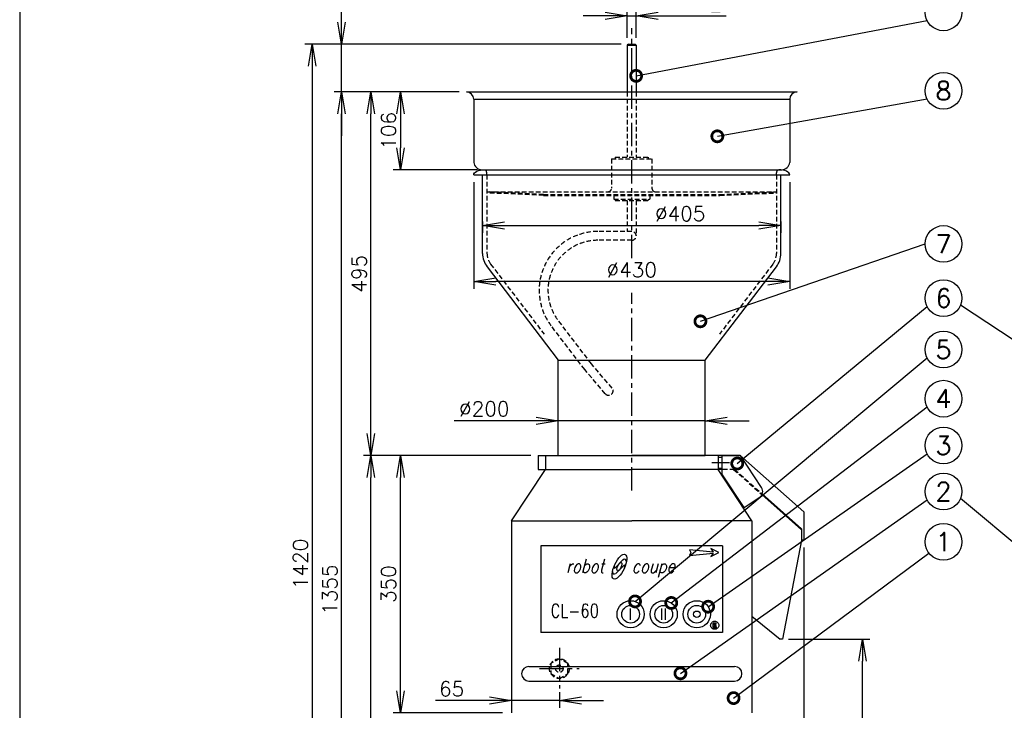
# Model space of a CAD drawing. Extents: x 230 to 4149, y 0 to 2754.
# Tile 2 of 5: x 230 to 1570, y 863 to 1803. Entities that reach past the tile are written whole.
import ezdxf
from ezdxf.enums import TextEntityAlignment as Align

# ---------------------------------------------------------------- set-up
doc = ezdxf.new("R2010")
doc.units = 0
doc.header["$PDMODE"] = 3
doc.linetypes.add('CENTER', pattern=[50.8, 31.75, -6.35, 6.35, -6.35])
doc.linetypes.add('HIDDEN', pattern=[9.525, 6.35, -3.175])
doc.layers.get('0').update_dxf_attribs({"linetype": 'CONTINUOUS'})
doc.layers.get('DEFPOINTS').update_dxf_attribs({"linetype": 'CONTINUOUS'})
for name, color, linetype in [('DANMEN', 7, 'CONTINUOUS'), ('SUNPOU', 7, 'CONTINUOUS'), ('WAKU', 7, 'CONTINUOUS')]:
    doc.layers.add(name, color=color, linetype=linetype)
doc.styles.add('BIKAN2', font='simplex', dxfattribs={"width": 0.8, "bigfont": 'extfont.shx'})
doc.styles.get("Standard").update_dxf_attribs({"font": 'romans.shx', "bigfont": 'extfont.shx'})
doc.dimstyles.get("Standard").update_dxf_attribs({"dimscale": 10, "dimtxt": 2, "dimasz": 3, "dimexe": 1, "dimexo": 1, "dimgap": 0.6, "dimtad": 3, "dimdec": 0, "dimzin": 0, "dimdsep": 46, "dimtxsty": 'STANDARD', "dimblk1": 'OPEN', "dimblk2": 'OPEN', "dimsah": 1, "dimcen": 1.5, "dimadec": 0, "dimazin": 0, "dimtfac": 1, "dimtdec": 0, "dimtmove": 0, "dimatfit": 0, "dimldrblk": 'DOTSMALL', "dimfxl": 1, "dimtvp": 1, "dimtolj": 1, "dimtzin": 0, "dimarcsym": 0})

# ---------------------------------------------------------------- blocks, each defined once
blk = doc.blocks.new('_DotSmall')
at = {"color": 0, "linetype": 'ByBlock', "const_width": 0.5}
blk.add_lwpolyline([(-0.0625, 0, 1), (0.0625, 0, 1)], format="xyb", close=True, dxfattribs=at)
blk = doc.blocks.new('_OPEN')
at = {"color": 0, "linetype": 'ByBlock'}
for p, q in [((-1, 0.167), (0, 0)), ((0, 0), (-1, -0.167)), ((0, 0), (-1, 0))]:
    blk.add_line(p, q, dxfattribs=at)
blk = doc.blocks.new('*D11')
at = {"layer": 'DEFPOINTS', "color": 0}
for p in [(748.1, 1210.2), (935.5, 1210.2), (897, 860.2)]:
    blk.add_point(p, dxfattribs=at)
at = {"layer": 'SUNPOU', "color": 0, "lineweight": -2}
for p, q in [((925.5, 1210.2), (738.1, 1210.2)), ((748.1, 890.2), (748.1, 1180.2)), ((887, 860.2), (738.1, 860.2))]:
    blk.add_line(p, q, dxfattribs=at)
at = {"layer": 'SUNPOU', "color": 0, "lineweight": -2, "xscale": 30, "yscale": 30, "zscale": 30}
for p, rotation in [((748.1, 1210.2), 90), ((748.1, 860.2), 270)]:
    blk.add_blockref('_OPEN', p, dxfattribs=dict(at, rotation=rotation))
at = {"layer": 'SUNPOU', "color": 0, "insert": (732.1, 1035.2), "char_height": 20, "attachment_point": 5, "rotation": 90}
blk.add_mtext('\\A1;350', dxfattribs=at)
blk = doc.blocks.new('*D12')
at = {"layer": 'DEFPOINTS', "color": 0}
for p in [(668.1, 1705.2), (838, 1705.2), (897, 350.2)]:
    blk.add_point(p, dxfattribs=at)
at = {"layer": 'SUNPOU', "color": 0, "lineweight": -2}
for p, q in [((828, 1705.2), (658.1, 1705.2)), ((668.1, 380.2), (668.1, 1675.2)), ((887, 350.2), (658.1, 350.2))]:
    blk.add_line(p, q, dxfattribs=at)
at = {"layer": 'SUNPOU', "color": 0, "lineweight": -2, "xscale": 30, "yscale": 30, "zscale": 30}
for p, rotation in [((668.1, 1705.2), 90), ((668.1, 350.2), 270)]:
    blk.add_blockref('_OPEN', p, dxfattribs=dict(at, rotation=rotation))
at = {"layer": 'SUNPOU', "color": 0, "insert": (652.1, 1027.7), "char_height": 20, "attachment_point": 5, "rotation": 90}
blk.add_mtext('\\A1;1355', dxfattribs=at)
blk = doc.blocks.new('*D13')
at = {"layer": 'DEFPOINTS', "color": 0}
for p in [(1058.5, 1770.2), (628.1, 350.2), (897, 350.2)]:
    blk.add_point(p, dxfattribs=at)
at = {"layer": 'SUNPOU', "color": 0, "lineweight": -2}
for p, q in [((1048.5, 1770.2), (618.1, 1770.2)), ((628.1, 1740.2), (628.1, 380.2)), ((887, 350.2), (618.1, 350.2))]:
    blk.add_line(p, q, dxfattribs=at)
at = {"layer": 'SUNPOU', "color": 0, "lineweight": -2, "xscale": 30, "yscale": 30, "zscale": 30}
for p, rotation in [((628.1, 1770.2), 90), ((628.1, 350.2), 270)]:
    blk.add_blockref('_OPEN', p, dxfattribs=dict(at, rotation=rotation))
at = {"layer": 'SUNPOU', "color": 0, "insert": (612.1, 1062.7), "char_height": 20, "attachment_point": 5, "rotation": 90}
blk.add_mtext('\\A1;1420', dxfattribs=at)
blk = doc.blocks.new('*D16')
at = {"layer": 'DEFPOINTS', "color": 0}
for p in [(963, 1256.1), (1163, 1257.6), (1163, 1256.1)]:
    blk.add_point(p, dxfattribs=at)
at = {"layer": 'SUNPOU', "color": 0, "lineweight": -2}
for p, q in [((963, 1266.1), (963, 1267.6)), ((1163, 1266.1), (1163, 1267.6)), ((933, 1257.6), (821.5, 1257.6)), ((1163, 1257.6), (963, 1257.6)), ((1193, 1257.6), (1223, 1257.6))]:
    blk.add_line(p, q, dxfattribs=at)
at = {"layer": 'SUNPOU', "color": 0, "lineweight": -2, "xscale": 30, "yscale": 30, "zscale": 30}
blk.add_blockref('_OPEN', (963, 1257.6), dxfattribs=at)
at = {"layer": 'SUNPOU', "color": 0, "lineweight": -2, "xscale": 30, "yscale": 30, "zscale": 30, "rotation": 180}
blk.add_blockref('_OPEN', (1163, 1257.6), dxfattribs=at)
at = {"layer": 'SUNPOU', "color": 0, "insert": (862.3, 1273.6), "char_height": 20, "attachment_point": 5}
blk.add_mtext('\\A1;%%C200', dxfattribs=at)
blk = doc.blocks.new('*D17')
at = {"layer": 'DEFPOINTS', "color": 0}
for p in [(838, 1705.2), (748.1, 1599.2), (863, 1599.2)]:
    blk.add_point(p, dxfattribs=at)
at = {"layer": 'SUNPOU', "color": 0, "lineweight": -2}
for p, q in [((828, 1705.2), (738.1, 1705.2)), ((748.1, 1675.2), (748.1, 1629.2)), ((853, 1599.2), (738.1, 1599.2))]:
    blk.add_line(p, q, dxfattribs=at)
at = {"layer": 'SUNPOU', "color": 0, "lineweight": -2, "xscale": 30, "yscale": 30, "zscale": 30}
for p, rotation in [((748.1, 1705.2), 90), ((748.1, 1599.2), 270)]:
    blk.add_blockref('_OPEN', p, dxfattribs=dict(at, rotation=rotation))
at = {"layer": 'SUNPOU', "color": 0, "insert": (732.1, 1652.2), "char_height": 20, "attachment_point": 5, "rotation": 90}
blk.add_mtext('\\A1;106', dxfattribs=at)
blk = doc.blocks.new('*D18')
at = {"layer": 'DEFPOINTS', "color": 0}
for p in [(860, 1538.8), (1266, 1538.8), (1266, 1523.4)]:
    blk.add_point(p, dxfattribs=at)
at = {"layer": 'SUNPOU', "color": 0, "lineweight": -2}
for p, q in [((860, 1528.8), (860, 1513.4)), ((1266, 1528.8), (1266, 1513.4)), ((890, 1523.4), (1236, 1523.4))]:
    blk.add_line(p, q, dxfattribs=at)
at = {"layer": 'SUNPOU', "color": 0, "lineweight": -2, "xscale": 30, "yscale": 30, "zscale": 30, "rotation": 180}
blk.add_blockref('_OPEN', (860, 1523.4), dxfattribs=at)
at = {"layer": 'SUNPOU', "color": 0, "lineweight": -2, "xscale": 30, "yscale": 30, "zscale": 30}
blk.add_blockref('_OPEN', (1266, 1523.4), dxfattribs=at)
at = {"layer": 'SUNPOU', "color": 0, "insert": (1128.9, 1539.4), "char_height": 20, "attachment_point": 5}
blk.add_mtext('\\A1;%%C405', dxfattribs=at)
blk = doc.blocks.new('*D19')
at = {"layer": 'DEFPOINTS', "color": 0}
for p in [(1266.5, 960.2), (1377, 960.2), (1369.7, 350.2)]:
    blk.add_point(p, dxfattribs=at)
at = {"layer": 'SUNPOU', "color": 0, "lineweight": -2}
for p, q in [((1276.5, 960.2), (1387, 960.2)), ((1377, 380.2), (1377, 930.2)), ((1379.7, 350.2), (1387, 350.2))]:
    blk.add_line(p, q, dxfattribs=at)
at = {"layer": 'SUNPOU', "color": 0, "lineweight": -2, "xscale": 30, "yscale": 30, "zscale": 30}
for p, rotation in [((1377, 960.2), 90), ((1377, 350.2), 270)]:
    blk.add_blockref('_OPEN', p, dxfattribs=dict(at, rotation=rotation))
at = {"layer": 'SUNPOU', "color": 0, "insert": (1361, 655.2), "char_height": 20, "attachment_point": 5, "rotation": 90}
blk.add_mtext('\\A1;610', dxfattribs=at)
blk = doc.blocks.new('*D20')
at = {"layer": 'DEFPOINTS', "color": 0}
for p in [(1297, 1095.2), (897, 350.2), (1297, 181.8)]:
    blk.add_point(p, dxfattribs=at)
at = {"layer": 'SUNPOU', "color": 0, "lineweight": -2}
for p, q in [((1297, 1085.2), (1297, 171.8)), ((897, 340.2), (897, 171.8)), ((927, 181.8), (1267, 181.8))]:
    blk.add_line(p, q, dxfattribs=at)
at = {"layer": 'SUNPOU', "color": 0, "lineweight": -2, "xscale": 30, "yscale": 30, "zscale": 30, "rotation": 180}
blk.add_blockref('_OPEN', (897, 181.8), dxfattribs=at)
at = {"layer": 'SUNPOU', "color": 0, "lineweight": -2, "xscale": 30, "yscale": 30, "zscale": 30}
blk.add_blockref('_OPEN', (1297, 181.8), dxfattribs=at)
at = {"layer": 'SUNPOU', "color": 0, "insert": (1093.8, 197.8), "char_height": 20, "attachment_point": 5}
blk.add_mtext('\\A1;400', dxfattribs=at)
blk = doc.blocks.new('*D24')
at = {"layer": 'DEFPOINTS', "color": 0}
for p in [(708.1, 1210.2), (935.5, 1210.2), (897, 350.2)]:
    blk.add_point(p, dxfattribs=at)
at = {"layer": 'SUNPOU', "color": 0, "lineweight": -2}
for p, q in [((925.5, 1210.2), (698.1, 1210.2)), ((708.1, 380.2), (708.1, 1180.2)), ((887, 350.2), (698.1, 350.2))]:
    blk.add_line(p, q, dxfattribs=at)
at = {"layer": 'SUNPOU', "color": 0, "lineweight": -2, "xscale": 30, "yscale": 30, "zscale": 30}
for p, rotation in [((708.1, 1210.2), 90), ((708.1, 350.2), 270)]:
    blk.add_blockref('_OPEN', p, dxfattribs=dict(at, rotation=rotation))
at = {"layer": 'SUNPOU', "color": 0, "insert": (692.1, 780.2), "char_height": 20, "attachment_point": 5, "rotation": 90}
blk.add_mtext('\\A1;860', dxfattribs=at)
blk = doc.blocks.new('*D28')
at = {"layer": 'DEFPOINTS', "color": 0}
for p in [(899.5, 898.2), (964.5, 898.2), (899.5, 876.7)]:
    blk.add_point(p, dxfattribs=at)
at = {"layer": 'SUNPOU', "color": 0, "lineweight": -2}
for p, q in [((899.5, 888.2), (899.5, 866.7)), ((964.5, 888.2), (964.5, 866.7)), ((869.5, 876.7), (796.1, 876.7)), ((964.5, 876.7), (899.5, 876.7)), ((994.5, 876.7), (1024.5, 876.7))]:
    blk.add_line(p, q, dxfattribs=at)
at = {"layer": 'SUNPOU', "color": 0, "lineweight": -2, "xscale": 30, "yscale": 30, "zscale": 30}
blk.add_blockref('_OPEN', (899.5, 876.7), dxfattribs=at)
at = {"layer": 'SUNPOU', "color": 0, "lineweight": -2, "xscale": 30, "yscale": 30, "zscale": 30, "rotation": 180}
blk.add_blockref('_OPEN', (964.5, 876.7), dxfattribs=at)
at = {"layer": 'SUNPOU', "color": 0, "insert": (817.8, 892.7), "char_height": 20, "attachment_point": 5}
blk.add_mtext('\\A1;65', dxfattribs=at)
blk = doc.blocks.new('*D29')
at = {"layer": 'DEFPOINTS', "color": 0}
for p in [(708.1, 1705.2), (838, 1705.2), (935.5, 1210.2)]:
    blk.add_point(p, dxfattribs=at)
at = {"layer": 'SUNPOU', "color": 0, "lineweight": -2}
for p, q in [((828, 1705.2), (698.1, 1705.2)), ((708.1, 1240.2), (708.1, 1675.2)), ((925.5, 1210.2), (698.1, 1210.2))]:
    blk.add_line(p, q, dxfattribs=at)
at = {"layer": 'SUNPOU', "color": 0, "lineweight": -2, "xscale": 30, "yscale": 30, "zscale": 30}
for p, rotation in [((708.1, 1705.2), 90), ((708.1, 1210.2), 270)]:
    blk.add_blockref('_OPEN', p, dxfattribs=dict(at, rotation=rotation))
at = {"layer": 'SUNPOU', "color": 0, "insert": (692.1, 1457.7), "char_height": 20, "attachment_point": 5, "rotation": 90}
blk.add_mtext('\\A1;495', dxfattribs=at)
blk = doc.blocks.new('*D31')
at = {"layer": 'DEFPOINTS', "color": 0}
for p in [(848, 1592.2), (1278, 1592.2), (848, 1447)]:
    blk.add_point(p, dxfattribs=at)
at = {"layer": 'SUNPOU', "color": 0, "lineweight": -2}
for p, q in [((848, 1582.2), (848, 1437)), ((1278, 1582.2), (1278, 1437)), ((1248, 1447), (878, 1447))]:
    blk.add_line(p, q, dxfattribs=at)
at = {"layer": 'SUNPOU', "color": 0, "lineweight": -2, "xscale": 30, "yscale": 30, "zscale": 30, "rotation": 180}
blk.add_blockref('_OPEN', (848, 1447), dxfattribs=at)
at = {"layer": 'SUNPOU', "color": 0, "lineweight": -2, "xscale": 30, "yscale": 30, "zscale": 30}
blk.add_blockref('_OPEN', (1278, 1447), dxfattribs=at)
at = {"layer": 'SUNPOU', "color": 0, "insert": (1063, 1463), "char_height": 20, "attachment_point": 5}
blk.add_mtext('\\A1;%%C430', dxfattribs=at)
blk = doc.blocks.new('*D32')
at = {"layer": 'DEFPOINTS', "color": 0}
for p in [(1069, 1808.8), (1057, 1768.7), (1069, 1768.7)]:
    blk.add_point(p, dxfattribs=at)
at = {"layer": 'SUNPOU', "color": 0, "lineweight": -2}
for p, q in [((1057, 1778.7), (1057, 1818.8)), ((1069, 1778.7), (1069, 1818.8)), ((1027, 1808.8), (997, 1808.8)), ((1057, 1808.8), (1069, 1808.8)), ((1099, 1808.8), (1191.5, 1808.8))]:
    blk.add_line(p, q, dxfattribs=at)
at = {"layer": 'SUNPOU', "color": 0, "lineweight": -2, "xscale": 30, "yscale": 30, "zscale": 30}
blk.add_blockref('_OPEN', (1057, 1808.8), dxfattribs=at)
at = {"layer": 'SUNPOU', "color": 0, "lineweight": -2, "xscale": 30, "yscale": 30, "zscale": 30, "rotation": 180}
blk.add_blockref('_OPEN', (1069, 1808.8), dxfattribs=at)
at = {"layer": 'SUNPOU', "color": 0, "insert": (1160.3, 1824.8), "char_height": 20, "attachment_point": 5}
blk.add_mtext('\\A1;%%C12', dxfattribs=at)
blk = doc.blocks.new('*D34')
at = {"layer": 'DEFPOINTS', "color": 0}
for p in [(668.1, 1770.2), (1058.5, 1770.2), (838, 1705.2)]:
    blk.add_point(p, dxfattribs=at)
at = {"layer": 'SUNPOU', "color": 0, "lineweight": -2}
for p, q in [((668.1, 1800.2), (668.1, 1873.7)), ((1048.5, 1770.2), (658.1, 1770.2)), ((668.1, 1705.2), (668.1, 1770.2)), ((828, 1705.2), (658.1, 1705.2)), ((668.1, 1675.2), (668.1, 1645.2))]:
    blk.add_line(p, q, dxfattribs=at)
at = {"layer": 'SUNPOU', "color": 0, "lineweight": -2, "xscale": 30, "yscale": 30, "zscale": 30}
for p, rotation in [((668.1, 1770.2), 270), ((668.1, 1705.2), 90)]:
    blk.add_blockref('_OPEN', p, dxfattribs=dict(at, rotation=rotation))
at = {"layer": 'SUNPOU', "color": 0, "insert": (652.1, 1851.9), "char_height": 20, "attachment_point": 5, "rotation": 90}
blk.add_mtext('\\A1;65', dxfattribs=at)

msp = doc.modelspace()

# ---------------------------------------------------------------- linework, layer by layer
at = {"color": 2}
for p, q in [((1058.5, 1770.2), (1057, 1768.7)), ((1058.5, 1770.2), (1067.5, 1770.2)), ((1067.5, 1770.2), (1069, 1768.7)), ((1057, 1768.7), (1057, 1705.2)), ((1057, 1768.7), (1069, 1768.7)), ((1069, 1768.7), (1069, 1705.2)), ((838, 1705.2), (1288, 1705.2)), ((848, 1695.2), (848, 1609.2)), ((848, 1695.2), (1278, 1695.2)), ((1278, 1695.2), (1278, 1609.2)), ((859, 1599.2), (1267, 1599.2)), ((848, 1592.2), (1278, 1592.2)), ((860, 1485.4), (860, 1592.2)), ((1266, 1485.4), (1266, 1592.2)), ((866.2, 1467.2), (963, 1340.2)), ((1163, 1340.2), (1259.9, 1467.2)), ((963, 1340.2), (1163, 1340.2)), ((963, 1210.2), (963, 1340.2)), ((1163, 1210.2), (1163, 1340.2)), ((935.5, 1210.2), (1063, 1210.2)), ((935.5, 1210.2), (935.5, 1191.2)), ((945.5, 1210.2), (945.5, 1191.2)), ((963, 1210.2), (1163, 1210.2)), ((1210.5, 1210.2), (1063, 1210.2)), ((1180.5, 1210.2), (1180.5, 1191.2)), ((1180.5, 1208.2), (1185.5, 1208.2)), ((1185.5, 1210.2), (1185.5, 1185.2)), ((1185.5, 1210.2), (1211, 1210.2)), ((1185.5, 1208.2), (1185.5, 1193.2)), ((1210.5, 1210.2), (1297, 1133.8)), ((1239.5, 1166.8), (1211, 1210.2)), ((1171.9, 1200.7), (1195.9, 1200.7)), ((1180.5, 1193.2), (1185.5, 1193.2)), ((899.5, 1121.2), (945.5, 1191.2)), ((935.5, 1191.2), (1063, 1191.2)), ((1185.5, 1191.2), (1063, 1191.2)), ((1226.5, 1121.2), (1180.5, 1191.2)), ((1215.8, 1139.3), (1185.5, 1185.2)), ((1215.8, 1139.3), (1236.6, 1153)), ((1240.2, 1157), (1294, 1109.3)), ((1240.4, 1158.2), (1294, 1110.6)), ((1297, 1133.8), (1297, 1095.2)), ((899.5, 1121.2), (899.5, 860.2)), ((899.5, 1121.2), (1063, 1121.2)), ((1226.5, 1121.2), (1063, 1121.2)), ((1226.5, 1121.2), (1226.5, 860.2)), ((1294, 1110.6), (1294, 1095.2)), ((939.5, 1087.2), (939.5, 969.2)), ((1186.5, 1087.2), (939.5, 1087.2)), ((1186.5, 1087.2), (1186.5, 969.2)), ((1294, 1095.2), (1268, 960.2)), ((1297, 1095.2), (1294, 1095.2)), ((1173.6, 1078.9), (1141.6, 1082.1)), ((1141.6, 1082.1), (1143.6, 1078.1)), ((1143.6, 1078.1), (1141.6, 1074.1)), ((1141.6, 1074.1), (1173.6, 1077.3)), ((1170.6, 1083.6), (1173.6, 1078.9)), ((1181.6, 1078.1), (1170.6, 1083.6)), ((1170.6, 1072.6), (1181.6, 1078.1)), ((1173.6, 1077.3), (1170.6, 1072.6)), ((1039.8, 1056.9), (1051.1, 1068.2)), ((1041.2, 1049.7), (1052.6, 1061.1)), ((1051.1, 1068.2), (1051.2, 1068.3)), ((1041.2, 1049.7), (1041.2, 1049.7)), ((1061.5, 986.5), (1061.5, 1002)), ((1104.1, 986.5), (1104.1, 1002)), ((1109, 986.5), (1109, 1002)), ((1178.1, 982.2), (1173.7, 982.2)), ((1173.7, 976.2), (1173.7, 982.2)), ((1175, 981.1), (1178.1, 981.1)), ((1175, 979.9), (1175, 981.1)), ((1177.8, 979.9), (1175, 979.9)), ((1175, 978.8), (1177.8, 978.8)), ((1175, 977.3), (1175, 978.8)), ((1177.8, 978.8), (1177.8, 979.9)), ((1178.1, 981.1), (1178.1, 982.2)), ((1226.5, 991.4), (1265, 960.2)), ((1186.5, 969.2), (939.5, 969.2)), ((1173.7, 976.2), (1178.2, 976.2)), ((1178.2, 977.3), (1175, 977.3)), ((1178.2, 976.2), (1178.2, 977.3)), ((1268, 960.2), (1265, 960.2))]:
    msp.add_line(p, q, dxfattribs=at)
for centre, radius in [((1061.5, 994.2), 18.5), ((1061.5, 994.2), 12), ((1106.5, 994.2), 18.5), ((1106.5, 994.2), 12), ((1151.5, 994.2), 18.5), ((1151.5, 994.2), 12), ((1151.5, 994.2), 4.43)]:
    msp.add_circle(centre, radius, dxfattribs=at)
for centre, radius, start, end in [((838, 1695.2), 10, 0, 90), ((1288, 1695.2), 10, 90, 180), ((858.9, 1610.1), 10.9, 184.7132, 270.7394), ((1267.2, 1610.1), 10.9, 269.2606, 355.2868), ((890, 1485.4), 30, 180, 217.3423), ((1236, 1485.4), 30, 322.6577, 0), ((1231.2, 1161.4), 10, 303.3106, 33.3106), ((1044.7, 1058.6), 5.82, 158.1927, 195.6994), ((1053, 1066.2), 2.77, 347.4061, 131.1095), ((1052.8, 1060.9), 0.369, 15.7826, 135), ((1047.6, 1059.4), 5.82, 338.1927, 15.7826), ((1039.3, 1051.8), 2.77, 167.4061, 311.1095), ((1039.5, 1057.1), 0.369, 195.6994, 315)]:
    msp.add_arc(centre, radius, start, end, dxfattribs=at)
at = {"color": 2, "extrusion": (0, 0, -1)}
msp.add_ellipse((863, 1592.2), major_axis=(-15, 0), ratio=0.466667, start_param=0, end_param=1.570796, dxfattribs=at)
at = {"color": 2}
msp.add_ellipse((1263, 1592.2), major_axis=(15, 0), ratio=0.466667, start_param=0, end_param=1.570796, dxfattribs=at)
for major_axis in [(-7.8, -16.7), (-2.6, -5.57)]:
    msp.add_ellipse((1046.2, 1059), major_axis=major_axis, ratio=0.376667, dxfattribs=at)
for points in [[(1170.4, 979.2), (1170.4, 979.9), (1170.7, 981.4), (1172, 983.2), (1173.8, 984.4), (1175.9, 984.9), (1178.1, 984.4), (1179.9, 983.2), (1181.2, 981.4), (1181.4, 979.9), (1181.4, 979.2)], [(1181.4, 979.2), (1181.4, 978.5), (1181.2, 977.1), (1179.9, 975.2), (1178.1, 974), (1175.9, 973.6), (1173.8, 974), (1172, 975.2), (1170.7, 977.1), (1170.4, 978.5), (1170.4, 979.2)]]:
    msp.add_open_spline(points, degree=3, knots=[0, 0, 0, 0, 0.124985, 0.24996, 0.374972, 0.5, 0.625028, 0.75004, 0.875015, 1, 1, 1, 1], dxfattribs=at)
at = {"layer": 'DANMEN', "color": 2, "linetype": 'CENTER'}
for p, q in [((1063, 1479), (1063, 1791.9)), ((1063, 1162.8), (1063, 1431.8)), ((964.5, 948.3), (964.5, 893.2)), ((937.5, 920.2), (991.6, 920.2))]:
    msp.add_line(p, q, dxfattribs=at)
at = {"layer": 'DANMEN', "color": 2, "linetype": 'HIDDEN'}
for p, q in [((1057, 1705.2), (1057, 1616.2)), ((1069, 1705.2), (1069, 1616.2)), ((1035.5, 1614.2), (1090.5, 1614.2)), ((1035.5, 1614.2), (1035.5, 1574.2)), ((1040.5, 1616.2), (1085.5, 1616.2)), ((1040.5, 1616.2), (1040.5, 1614.2)), ((1085.5, 1616.2), (1085.5, 1614.2)), ((1090.5, 1614.2), (1090.5, 1574.2)), ((866, 1592.2), (866, 1485.4)), ((1260, 1592.2), (1260, 1485.4)), ((866, 1569.2), (1260, 1569.2)), ((943, 1565.7), (866, 1569.2)), ((1183, 1565.7), (1260, 1569.2)), ((943, 1564.2), (866, 1567.7)), ((943, 1565.7), (1183, 1565.7)), ((943, 1564.2), (1183, 1564.2)), ((1038.5, 1564.2), (1038.5, 1559.2)), ((1038.5, 1559.2), (1087.5, 1559.2)), ((1040.5, 1559.2), (1040.5, 1557.2)), ((1040.5, 1557.2), (1085.5, 1557.2)), ((1057, 1557.2), (1057, 1515.2)), ((1069, 1557.2), (1069, 1509.2)), ((1085.5, 1559.2), (1085.5, 1557.2)), ((1087.5, 1564.2), (1087.5, 1559.2)), ((1183, 1564.2), (1260, 1567.7)), ((1063, 1515.2), (1017, 1515.2)), ((1063, 1503.2), (1017, 1503.2)), ((871, 1470.8), (943.6, 1375.6)), ((1255.1, 1470.8), (1182.5, 1375.6)), ((1008.2, 1335), (963.1, 1393.9)), ((999, 1327.2), (953.6, 1386.6)), ((1027, 1294.3), (999, 1327.2)), ((1036.2, 1302.1), (1008.2, 1335)), ((1203, 1191.2), (1185.5, 1191.2)), ((1201.6, 1191.2), (1240.2, 1157)), ((1203, 1191.2), (1240.4, 1158.2))]:
    msp.add_line(p, q, dxfattribs=at)
at = {"layer": 'DANMEN', "color": 2}
for p, q in [((923, 923.2), (1203, 923.2)), ((923, 903.2), (1203, 903.2))]:
    msp.add_line(p, q, dxfattribs=at)
at = {"layer": 'DANMEN', "color": 2, "linetype": 'HIDDEN'}
msp.add_lwpolyline([(964.5, 933.7), (952.9, 927), (952.9, 913.5), (964.5, 906.7), (976.2, 913.5), (976.2, 927)], close=True, dxfattribs=at)
for radius in [13.5, 5]:
    msp.add_circle((964.5, 920.2), radius, dxfattribs=at)
for centre, radius, start, end in [((1030.5, 1574.2), 5, 270, 0), ((1095.5, 1574.2), 5, 180, 270), ((1017, 1435.2), 80, 90, 217.4796), ((1063, 1509.2), 6, 270, 90), ((1017, 1435.2), 68, 90, 217.4674), ((890, 1485.4), 24, 180, 217.3423), ((1236, 1485.4), 24, 322.6577, 0), ((1031.6, 1298.2), 6, 220.3141, 40.3141)]:
    msp.add_arc(centre, radius, start, end, dxfattribs=at)
at = {"layer": 'DANMEN', "color": 2}
for centre, start, end in [((923, 913.2), 90, 270), ((1203, 913.2), 270, 90)]:
    msp.add_arc(centre, 10, start, end, dxfattribs=at)
at = {"layer": 'DANMEN', "color": 2, "linetype": 'HIDDEN'}
msp.add_ellipse((863, 1592.2), major_axis=(0, 7), ratio=0.428571, start_param=4.712389, end_param=6.283185, dxfattribs=at)
at = {"layer": 'DANMEN', "color": 2, "linetype": 'HIDDEN', "extrusion": (0, 0, -1)}
msp.add_ellipse((1263, 1592.2), major_axis=(0, 7), ratio=0.428571, start_param=4.712389, end_param=6.283185, dxfattribs=at)
at = {"layer": 'SUNPOU'}
for centre in [(1487.3, 1813.4), (1487.3, 1706.7), (1487.3, 1498.2), (1487.3, 1424.4), (1487.3, 1354.5), (1487.3, 1287.6), (1487.3, 1223.9), (1487.3, 1161.3), (1487.3, 1092.8)]:
    msp.add_circle(centre, 25, dxfattribs=at)
at = {"layer": 'WAKU', "color": 6}
msp.add_line((230, 2753.5), (230, 0), dxfattribs=at)

# ---------------------------------------------------------------- texts
at = {"color": 2, "style": 'BIKAN2', "oblique": 15, "width": 0.8}
msp.add_text('robot   coupe', height=18.45, dxfattribs=at).set_placement((973.4, 1050.6))
at = {"color": 2, "style": 'BIKAN2', "width": 0.8}
msp.add_text('CL-60', height=18.45, dxfattribs=at).set_placement((952.6, 989.7))
at = {"layer": 'SUNPOU'}
for s, p in [('8', (1487.3, 1706.7)), ('7', (1487.3, 1498.2)), ('6', (1487.3, 1424.4)), ('5', (1487.3, 1354.5)), ('4', (1487.3, 1287.6)), ('3', (1487.3, 1223.9)), ('2', (1487.3, 1161.3)), ('1', (1487.3, 1092.8))]:
    msp.add_text(s, height=25, dxfattribs=at).set_placement(p, align=Align.MIDDLE)

# ---------------------------------------------------------------- dimensions: what is measured, and where the dimension line sits
for base, p1, p2, picture, middle in [((668.1, 1770.2), (838, 1705.2), (1058.5, 1770.2), '*D34', (652.1, 1851.9)), ((1377, 960.2), (1369.7, 350.2), (1266.5, 960.2), '*D19', (1361, 655.2))]:
    dim = msp.add_linear_dim(base=base, p1=p1, p2=p2, angle=90, dimstyle='STANDARD', dxfattribs=at)
    dim.commit()
    dim.dimension.update_dxf_attribs({"geometry": picture, "text_midpoint": middle})
for base, p1, p2, picture, middle in [((1069, 1808.8), (1057, 1768.7), (1069, 1768.7), '*D32', (1160.3, 1824.8)), ((848, 1447), (1278, 1592.2), (848, 1592.2), '*D31', (1063, 1463))]:
    dim = msp.add_linear_dim(base=base, p1=p1, p2=p2, text='%%C<>', dimstyle='STANDARD', dxfattribs=at)
    dim.commit()
    dim.dimension.update_dxf_attribs({"geometry": picture, "text_midpoint": middle})
for base, p1, p2, picture, middle in [((628.1, 350.2), (1058.5, 1770.2), (897, 350.2), '*D13', (628.1, 1062.7)), ((668.1, 1705.2), (897, 350.2), (838, 1705.2), '*D12', (668.1, 1027.7)), ((748.1, 1599.2), (838, 1705.2), (863, 1599.2), '*D17', (748.1, 1652.2)), ((748.1, 1210.2), (897, 860.2), (935.5, 1210.2), '*D11', (748.1, 1035.2))]:
    dim = msp.add_linear_dim(base=base, p1=p1, p2=p2, angle=90, dimstyle='STANDARD', override={"dimtmove": 0}, dxfattribs=at)
    dim.commit()
    dim.dimension.update_dxf_attribs({"geometry": picture, "text_midpoint": middle, "dimtype": 160})
for base, p1, p2, picture, middle in [((708.1, 1705.2), (935.5, 1210.2), (838, 1705.2), '*D29', (692.1, 1457.7)), ((708.1, 1210.2), (897, 350.2), (935.5, 1210.2), '*D24', (692.1, 780.2))]:
    dim = msp.add_linear_dim(base=base, p1=p1, p2=p2, angle=90, dimstyle='STANDARD', override={"dimtmove": 0}, dxfattribs=at)
    dim.commit()
    dim.dimension.update_dxf_attribs({"geometry": picture, "text_midpoint": middle})
for base, p1, p2, text, picture, middle in [((1266, 1523.4), (860, 1538.8), (1266, 1538.8), '%%C405', '*D18', (1128.9, 1523.4)), ((1163, 1257.6), (963, 1256.1), (1163, 1256.1), '%%C<>', '*D16', (862.3, 1257.6))]:
    dim = msp.add_linear_dim(base=base, p1=p1, p2=p2, text=text, dimstyle='STANDARD', dxfattribs=at)
    dim.commit()
    dim.dimension.update_dxf_attribs({"geometry": picture, "text_midpoint": middle, "dimtype": 160})
dim = msp.add_linear_dim(base=(1297, 181.8), p1=(897, 350.2), p2=(1297, 1095.2), dimstyle='STANDARD', override={"dimtmove": 0}, dxfattribs=at)
dim.commit()
dim.dimension.update_dxf_attribs({"geometry": '*D20', "text_midpoint": (1093.8, 181.8), "dimtype": 160})
dim = msp.add_linear_dim(base=(899.5, 876.7), p1=(964.5, 898.2), p2=(899.5, 898.2), dimstyle='STANDARD', dxfattribs=at)
dim.commit()
dim.dimension.update_dxf_attribs({"geometry": '*D28', "text_midpoint": (817.8, 892.7)})

# ---------------------------------------------------------------- leaders
for points in [[(1069, 1727), (1464.9, 1802.2)], [(1179.5, 1644.7), (1464.9, 1695.5)], [(1156.5, 1392.9), (1462.3, 1498.2)], [(1206.6, 1199.4), (1464.9, 1413.1)], [(1883, 1168.5), (1510.4, 1414.8)], [(1067.5, 1011.7), (1464.9, 1343.3)], [(1116.8, 1009.6), (1464.9, 1276.3)], [(1167, 1004.5), (1464.9, 1212.7)], [(1129.3, 913.8), (1464.9, 1150.1)], [(1796, 913.2), (1510.4, 1151.7)], [(1201.6, 880.1), (1467.5, 1077.5)]]:
    msp.add_leader(points, dimstyle='STANDARD', dxfattribs=at)

doc.saveas('drawing.dxf')
